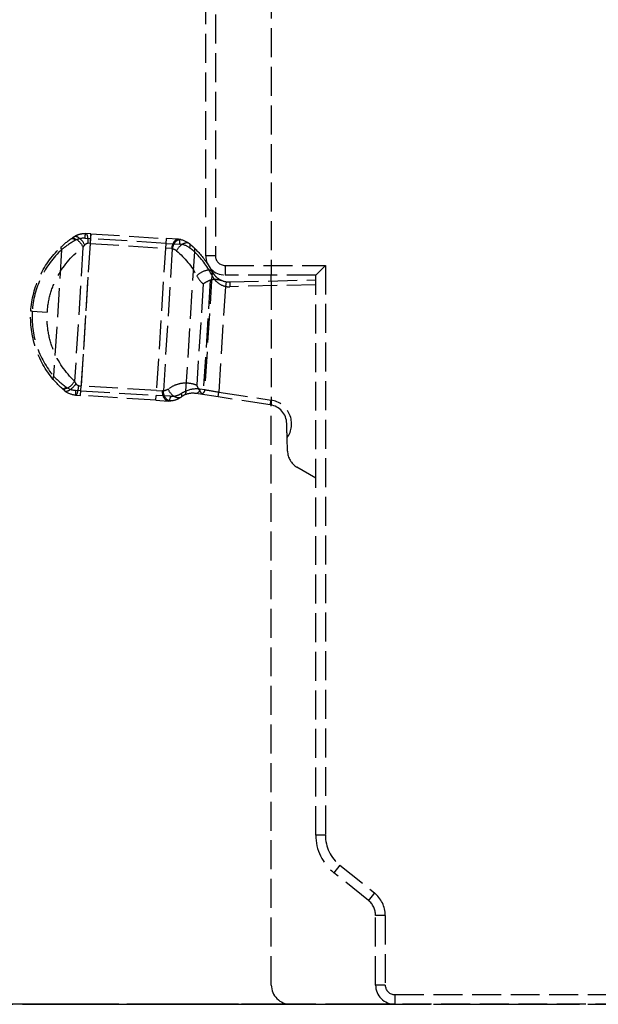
# Model space of a CAD drawing. Header units: millimetres. Extents: x -146 to 146, y 0 to 255.
# Tile 8 of 12: x 24 to 54, y 0 to 51. Entities that reach past the tile are written whole.
import ezdxf

# ---------------------------------------------------------------- set-up
doc = ezdxf.new("R2010")
doc.units = ezdxf.units.MM
doc.header["$LTSCALE"] = 10
doc.linetypes.add('ALLCAD_Strich', pattern=[0.2, 0.15, -0.05])
doc.layers.add('BESCH_KONT_sich_schn_ansi_2d', color=40, linetype='Continuous')
doc.layers.add('BESCH_KONT_sich_schn_grun_2d', color=10, linetype='Continuous')

msp = doc.modelspace()

# ---------------------------------------------------------------- linework, layer by layer
at = {"layer": 'BESCH_KONT_sich_schn_ansi_2d', "linetype": 'ALLCAD_Strich'}
for p, q in [((25.881, 0, 8.1), (17.9, 0, 8.1)), ((24.566, 0, 5), (17.9, 0, 5)), ((17.9, 0, 8.6), (30.9, 0, 8.6)), ((24.328, 0, 6.314), (24.328, 0, 5.432)), ((25.116, 0, 5), (24.566, 0, 5)), ((30.9, 0, 5), (25.116, 0, 5)), ((25.931, 0, 7.798), (25.519, 0, 7.798)), ((30.9, 0, 8.1), (25.881, 0, 8.1)), ((26.08, 0, 8.01), (26.08, 0, 7.189)), ((26.582, 0, 8.01), (26.582, 0, 7.189)), ((27.038, 0, 6.704), (26.603, 0, 6.704)), ((26.667, 0, 8.133), (26.667, 0, 7.32)), ((26.91, 0, 7.35), (30.817, 0, 7.35)), ((30.817, 0, 8.15), (26.912, 0, 8.15)), ((26.927, 0, 8.4), (30.833, 0, 8.4)), ((30.848, 0, 6.85), (26.941, 0, 6.85)), ((27.194, 0, 8.133), (27.194, 0, 7.32)), ((30.817, 0, 8.15), (31.344, 0, 8.15)), ((31.344, 0, 7.35), (30.817, 0, 7.35)), ((31.328, 0, 8.4), (30.833, 0, 8.4)), ((31.313, 0, 6.85), (30.848, 0, 6.85)), ((30.9, 0, 5), (30.9, 0, 6.847)), ((32.889, 0, 5), (30.9, 0, 5)), ((30.9, 0, 8.6), (33.9, 0, 8.6)), ((30.9, 0, 8.4), (30.9, 0, 8.6)), ((30.9, 0, 6.847), (30.9, 0, 8.1)), ((32.39, 0, 8.1), (30.9, 0, 8.1)), ((30.9, 0, 8.1), (30.9, 0, 8.4)), ((31.669, 0, 6.7), (31.205, 0, 6.7)), ((31.456, 0, 8.032), (31.456, 0, 7.118)), ((31.989, 0, 8.03), (31.989, 0, 7.114)), ((32.121, 0, 7.752), (32.121, 0, 6.793)), ((32.813, 0, 7.739), (32.358, 0, 7.739)), ((33.4, 0, 8.1), (32.39, 0, 8.1)), ((32.575, 0, 7.778), (32.575, 0, 6.813)), ((32.879, 0, 6.772), (32.879, 0, 5.653)), ((33.125, 0, 6.503), (32.879, 0, 6.772)), ((33.4, 0, 5), (32.889, 0, 5)), ((33.268, 0, 4.95), (32.937, 0, 4.95)), ((33.1, 0, 6.942), (33.346, 0, 6.673)), ((33.265, 0, 4.8), (36.748, 0, 4.8)), ((33.72, 0, 6.673), (33.346, 0, 6.673)), ((33.4, 0, 7.056), (33.4, 0, 8.1)), ((33.4, 0, 8.1), (34.4, 0, 8.1)), ((33.4, 0, 5.162), (33.547, 0, 5.162)), ((33.4, 0, 6.13), (52.513, 0, 6.13)), ((33.4, 0, 6.781), (52.098, 0, 6.781)), ((33.4, 0, 7.021), (51.776, 0, 7.021)), ((33.4, 0, 7.161), (51.776, 0, 7.161)), ((33.4, 0, 5), (33.4, 0, 7.056)), ((33.4, 0, 5), (34.4, 0, 5)), ((33.496, 0, 5.907), (33.496, 0, 6.802)), ((33.547, 0, 8.915), (33.547, 0, 8.811)), ((33.547, 0, 8.811), (46.568, 0, 8.811)), ((33.547, 0, 8.797), (46.568, 0, 8.797)), ((33.547, 0, 8.6), (33.547, 0, 8.797)), ((33.547, 0, 8.801), (33.547, 0, 8.797)), ((33.547, 0, 8.801), (33.547, 0, 8.811)), ((33.547, 0, 3.35), (33.547, 0, 4.8)), ((33.547, 0, 8.915), (46.568, 0, 8.915)), ((33.547, 0, 8.801), (46.568, 0, 8.801)), ((36.8, 0, 3.35), (33.547, 0, 3.35)), ((33.547, 0, 5.517), (46.568, 0, 5.517)), ((33.547, 0, 5.624), (46.568, 0, 5.624)), ((33.547, 0, 5.162), (46.568, 0, 5.162)), ((33.547, 0, 8.757), (46.568, 0, 8.757)), ((33.547, 0, 8.913), (46.568, 0, 8.913)), ((33.547, 0, 8.599), (33.547, 0, 5.162)), ((33.547, 0, 8.599), (46.568, 0, 8.599)), ((33.547, 0, 8.599), (33.547, 0, 8.6)), ((33.547, 0, 8.705), (46.568, 0, 8.705)), ((33.547, 0, 8.288), (46.568, 0, 8.288)), ((33.547, 0, 7.988), (46.568, 0, 7.988)), ((33.547, 0, 6.629), (46.568, 0, 6.629)), ((33.547, 0, 6.745), (46.568, 0, 6.745)), ((33.547, 0, 8.09), (46.568, 0, 8.09)), ((33.547, 0, 8.384), (46.568, 0, 8.384)), ((33.547, 0, 4.8), (33.547, 0, 5)), ((33.547, 0, 5.162), (33.547, 0, 5)), ((33.547, 0, 5.25), (46.568, 0, 5.25)), ((33.623, 0, 6.657), (33.623, 0, 5.778)), ((33.736, 0, 6.528), (33.736, 0, 5.663)), ((34.4, 0, 8.6), (33.9, 0, 8.6)), ((36.748, 0, 6.1), (34.037, 0, 6.1)), ((34.075, 0, 6.35), (36.786, 0, 6.35)), ((34.4, 0, 8.6), (39.601, 0, 8.6)), ((39.101, 0, 8.1), (34.4, 0, 8.1)), ((34.4, 0, 8.1), (34.4, 0, 6.35)), ((34.4, 0, 8.6), (34.4, 0, 8.1)), ((34.4, 0, 5), (36.8, 0, 5)), ((34.4, 0, 6.35), (34.4, 0, 5)), ((34.643, 0, 6.1), (34.643, 0, 4.8)), ((37.599, 0, 6.1), (36.748, 0, 6.1)), ((36.748, 0, 4.8), (36.8, 0, 4.8)), ((36.748, 0, 6.1), (36.748, 0, 4.8)), ((36.786, 0, 6.35), (37.618, 0, 6.35)), ((36.8, 0), (37.8, 0)), ((37.8, 0, 4.8), (36.8, 0, 4.8)), ((36.8, 0), (36.8, 0, 4.8)), ((37.8, 0, 5), (36.8, 0, 5)), ((36.8, 0, 4.8), (36.8, 0, 5)), ((37.599, 0, 6.113), (37.599, 0, 6.1)), ((37.599, 0, 6.1), (37.599, 0, 4.8)), ((37.599, 0, 6.1), (39.101, 0, 6.1)), ((37.636, 0, 6.35), (37.618, 0, 6.35)), ((37.636, 0, 6.35), (38.128, 0, 6.35)), ((37.636, 0, 6.35), (37.636, 0, 4.8)), ((81.1, 0), (37.8, 0)), ((37.8, 0, 4.8), (43.202, 0, 4.8)), ((37.8, 0, 4.8), (37.8, 0)), ((37.8, 0, 4.8), (37.8, 0, 5)), ((39.101, 0, 6.35), (38.128, 0, 6.35)), ((38.128, 0, 6.35), (38.128, 0, 4.8)), ((39.101, 0, 4.8), (39.101, 0, 8.1)), ((39.101, 0, 8.1), (40.038, 0, 8.1)), ((40.35, 0, 8.6), (39.601, 0, 8.6)), ((40.038, 0, 4.8), (40.038, 0, 8.1)), ((41.827, 0, 8.1), (40.038, 0, 8.1)), ((40.35, 0, 8.6), (42.14, 0, 8.6)), ((41.827, 0, 4.8), (41.827, 0, 8.1)), ((42.202, 0, 8.1), (41.827, 0, 8.1)), ((42.14, 0, 8.6), (42.702, 0, 8.6)), ((42.202, 0, 4.8), (42.202, 0, 8.1)), ((42.202, 0, 8.1), (43.202, 0, 8.1)), ((42.7, 0, 8.012), (42.7, 0, 6.588)), ((42.7, 0, 8.012), (43.4, 0, 8.2)), ((42.7, 0, 6.588), (43.4, 0, 6.4)), ((43.202, 0, 8.6), (42.702, 0, 8.6)), ((43.202, 0, 8.6), (81.1, 0, 8.6)), ((81.1, 0, 8.1), (43.202, 0, 8.1)), ((43.202, 0, 8.1), (43.202, 0, 4.8)), ((43.202, 0, 8.6), (43.202, 0, 8.1)), ((43.4, 0, 5.663), (43.4, 0, 5.32)), ((43.4, 0, 5.712), (52.776, 0, 5.712)), ((43.4, 0, 5.663), (52.776, 0, 5.663)), ((43.4, 0, 6.663), (52.776, 0, 6.663)), ((43.4, 0, 5.663), (43.4, 0, 6.663)), ((43.4, 0, 7.93), (52.776, 0, 7.93)), ((43.4, 0, 7.93), (43.4, 0, 6.663)), ((43.4, 0, 8.228), (52.776, 0, 8.228)), ((43.4, 0, 7.93), (43.4, 0, 8.228)), ((43.4, 0, 8.395), (52.776, 0, 8.395)), ((43.4, 0, 8.228), (43.4, 0, 8.395)), ((43.4, 0, 8.424), (52.776, 0, 8.424)), ((43.4, 0, 8.48), (43.4, 0, 8.395)), ((43.4, 0, 8.288), (52.776, 0, 8.288)), ((43.4, 0, 8.03), (52.776, 0, 8.03)), ((43.4, 0, 6.773), (52.776, 0, 6.773)), ((43.4, 0, 5.32), (52.776, 0, 5.32)), ((43.4, 0, 8.48), (52.776, 0, 8.48)), ((46.568, 0, 8.915), (46.568, 0, 8.811)), ((46.568, 0, 8.6), (46.568, 0, 8.797)), ((46.568, 0, 8.801), (46.568, 0, 8.797)), ((46.568, 0, 8.801), (46.568, 0, 8.811)), ((46.568, 0, 5.162), (46.568, 0, 3.35)), ((46.568, 0, 5.162), (52.775, 0, 5.162)), ((46.568, 0, 8.599), (46.568, 0, 5.162)), ((46.568, 0, 8.599), (46.568, 0, 8.6)), ((46.568, 0, 3.35), (52.776, 0, 3.35)), ((51.776, 0, 7.021), (51.776, 0, 8.6)), ((52.776, 0, 5.083), (52.776, 0, 3.35)), ((52.776, 0, 5.083), (52.776, 0, 8.6))]:
    msp.add_line(p, q, dxfattribs=at)
at = {"layer": 'BESCH_KONT_sich_schn_ansi_2d', "linetype": 'ALLCAD_Strich', "extrusion": (0, 1, 0)}
for centre, radius, start in [((-33.9, 8.1), 0.5, 360), ((-37.849, 6.1), 0.25, 2.9951), ((-39.601, 8.1), 0.5, 0), ((-42.702, 8.1), 0.5, 360)]:
    msp.add_arc(centre, radius, start, 90, dxfattribs=at)
for centre, major_axis, ratio, start_param, end_param in [((29.328, 0, 9.923), (4.998, 0, 4.497), 0.031252, -3.113554, -2.295907), ((29.328, 0, 9.923), (4.998, 0, 4.497), 0.031252, -3.176311, -3.113554), ((24.587, 0, 6.304), (0, 0, 0.25), 0.998027, -1.570796, -0.785398), ((29.328, 0, 9.923), (4.998, 0, 4.497), 0.031252, 2.226471, 3.106875), ((26.927, 0, 6.345), (0, 0, 2.055), 0.998027, -0.136396, 0), ((26.91, 0, 6.35), (0, 0, 1), 0.998027, -0.245878, 0), ((27.178, 0, 8.133), (-0.034, 0, 0.248), 0.062207, 0.008555, 1.579351), ((27.439, 0, 6.345), (0, 0, 1.805), 0.998027, -0.136396, 0), ((27.163, 0, 7.32), (0.122, 0, -0.485), 0.060902, -1.555484, 0), ((27.406, 0, 6.35), (0, 0, 0.5), 0.998027, -0.245878, 0), ((27.163, 0, 7.32), (0.122, 0, -0.485), 0.060902, 0, 0.015313), ((27.406, 0, 7.35), (0, 0, -0.5), 0.062791, -1.570796, 0), ((27.423, 0, 8.15), (0, 0, 0.25), 0.062791, 0, 1.570796), ((30.817, 0, 6.35), (0, 0, 1), 0.998027, 0, 0.69436), ((30.833, 0, 6.35), (0, 0, 2.05), 0.998027, 0, 0.363445), ((31.14, 0, 6.802), (0.533, 0, -0.547), 0.032707, 0.88625, 1.413411), ((31.562, 0, 7.049), (-0.356, 0, -0.351), 0.061787, 0, 0.044997), ((31.562, 0, 7.049), (-0.356, 0, -0.351), 0.061787, -1.633432, 0), ((31.313, 0, 6.35), (0, 0, 0.5), 0.998027, 0, 0.702011), ((31.313, 0, 7.35), (0, 0, -0.5), 0.062791, -1.570796, 0), ((31.328, 0, 8.15), (0, 0, 0.25), 0.062791, 0, 1.570796), ((31.344, 0, 6.35), (0, 0, 1.8), 0.998027, 0, 0.366931), ((31.82, 0, 6.793), (-0.349, 0, -0.358), 0.476059, 0, 0.051075), ((31.82, 0, 6.793), (-0.349, 0, -0.358), 0.476059, -2.004283, 0), ((31.957, 0, 7.114), (-0.323, 0, -0.381), 0.047943, -1.611401, -0.040605), ((31.662, 0, 6.688), (0.369, 0, -0.382), 0.025655, -1.577309, -0.918883), ((32.026, 0, 7.049), (-0.359, 0, -0.348), 0.140817, -1.715368, -0.045364), ((29.737, 0, 8.485), (3.707, 0, -3.822), 0.031771, -0.982907, -0.561822), ((32.251, 0, 6.813), (-0.366, 0, -0.34), 0.502812, -2.066567, -0.051963), ((31.973, 0, 8.03), (0.09, 0, 0.233), 0.058611, 0, 1.548229), ((31.973, 0, 8.03), (0.09, 0, 0.233), 0.058611, -0.022567, 0), ((31.97, 0, 7.752), (0.152, 0, 0.199), 0.514286, 0.045918, 1.195964), ((32.174, 0, 7.569), (0.181, 0, 0.172), 0.320086, 0.048777, 1.246421), ((32.871, 0, 7.123), (1.12, 0, -1.214), 0.027913, -2.076218, -1.394676), ((32.413, 0, 7.778), (0.157, 0, 0.195), 0.553557, -0.04593, 0), ((32.413, 0, 7.778), (0.157, 0, 0.195), 0.553557, 0, 1.150483), ((32.579, 0, 5.79), (1.838, 0, -2.81), 0.052577, -1.570784, -1.487536), ((30.226, 0, 10.034), (4.075, 0, -4.239), 0.03202, -0.919785, -0.673392), ((32.629, 0, 7.569), (0.189, 0, 0.164), 0.535689, 0, 1.018723), ((32.629, 0, 7.569), (0.189, 0, 0.164), 0.535689, -0.05473, 0), ((33.296, 0, 5.663), (-0.376, 0, -0.33), 0.776444, -2.295677, -0.071303), ((33.964, 0, 7.182), (1.042, 0, -0.5), 0.92142, 1.090132, 1.982895), ((30.8, 0, 9.338), (3.649, 0, -3.757), 0.045088, -0.733567, -0.68322), ((34.529, 0, 5.828), (0.974, 0, -1.067), 0.033214, 2.514523, 2.553306), ((33.516, 0, 6.528), (0.193, 0, 0.159), 0.765549, -0.071858, 0), ((33.516, 0, 6.528), (0.193, 0, 0.159), 0.765549, 0, 0.823061), ((33.536, 0, 6.503), (0.192, 0, 0.16), 0.74136, -0.068884, -0.00002), ((33.536, 0, 6.503), (0.192, 0, 0.16), 0.74136, -0.00002, 0.843038), ((34.42, 0, 6.1), (0, 0, 0.25), 0.158873, 0, 1.570796), ((40.35, 0, 8.1), (0, 0, 0.5), 0.625147, -1.570796, 0), ((42.14, 0, 8.1), (0, 0, 0.5), 0.625147, -1.570796, 0), ((51.776, 0, 5.071), (0, 0, 1.553), 0.64384, 0.820862, 1.512593)]:
    msp.add_ellipse(centre, major_axis=major_axis, ratio=ratio, start_param=start_param, end_param=end_param, dxfattribs=at)
at = {"layer": 'BESCH_KONT_sich_schn_ansi_2d', "linetype": 'ALLCAD_Strich', "extrusion": (0, -1, 0)}
for centre, major_axis, ratio, start_param, end_param in [((24.837, 0, 5.423), (0, 0, -0.5), 0.998027, -1.570796, -0.00045), ((24.837, 0, 5.423), (0, 0, -0.5), 0.998027, -0.00045, 0.785398), ((25.695, 0, 7.621), (-0.183, 0, 0.17), 0.629057, 0, 0.977262), ((25.695, 0, 7.621), (-0.183, 0, 0.17), 0.629057, -0.057147, 0), ((26.108, 0, 7.621), (-0.171, 0, 0.182), 0.557656, 0.053514, 1.087923), ((26.25, 0, 7.057), (0.363, 0, -0.344), 0.541688, -2.090758, -0.052845), ((26.242, 0, 8.01), (-0.101, 0, 0.229), 0.616071, -0.000007, 1.306427), ((26.405, 0, 7.189), (0.282, 0, -0.413), 0.576767, -1.945178, -0.0418), ((26.242, 0, 8.01), (-0.101, 0, 0.229), 0.616071, -0.030736, -0.000007), ((26.685, 0, 7.057), (0.345, 0, -0.362), 0.46501, -1.98774, 0), ((26.719, 0, 8.01), (-0.093, 0, 0.232), 0.520829, 0.028361, 1.365524), ((26.857, 0, 7.189), (0.263, 0, -0.425), 0.487602, -1.864267, -0.00001), ((26.682, 0, 8.133), (-0.034, 0, 0.248), 0.062207, 0, 1.562242), ((26.912, 0, 6.345), (0, 0, 1.805), 0.998027, 0, 0.136396), ((26.698, 0, 7.32), (0.122, 0, -0.485), 0.060902, -1.586109, -0.015313), ((26.941, 0, 6.35), (0, 0, 0.5), 0.998027, 0, 0.245878), ((26.941, 0, 7.35), (0, 0, -0.5), 0.062791, -1.570796, 0), ((26.927, 0, 8.15), (0, 0, 0.25), 0.062791, 0, 1.570796), ((26.685, 0, 7.057), (0.345, 0, -0.362), 0.46501, 0, 0.050173), ((26.857, 0, 7.189), (0.263, 0, -0.425), 0.487602, -0.00001, 0.03911), ((27.121, 0, 6.931), (1.151, 0, 0.189), 0.32063, -4.82839, -4.773887), ((27.423, 0, 6.345), (0, 0, 2.055), 0.998027, 0, 0.136396), ((27.437, 0, 6.35), (0, 0, 1), 0.998027, 0, 0.245878), ((30.817, 0, 6.35), (0, 0, 1.8), 0.998027, -0.363445, 0), ((30.848, 0, 7.35), (0, 0, -0.5), 0.062791, -1.570796, 0), ((30.833, 0, 8.15), (0, 0, 0.25), 0.062791, 0, 1.570796), ((30.848, 0, 6.35), (0, 0, 0.5), 0.998027, -0.69436, 0), ((31.487, 0, 7.118), (-0.32, 0, -0.384), 0.048252, -1.530559, 0), ((31.487, 0, 7.118), (-0.32, 0, -0.384), 0.048252, 0, 0.040237), ((31.328, 0, 6.35), (0, 0, 2.05), 0.998027, -0.366931, 0), ((31.344, 0, 6.35), (0, 0, 1), 0.998027, -0.702011, 0), ((31.471, 0, 8.032), (0.089, 0, 0.234), 0.058689, 0.022362, 1.593159), ((31.518, 0, 7.126), (1, 0, -0.511), 0.02547, -1.469806, -0.911082), ((32.103, 0, 7.041), (0.752, 0, -0.389), 0.021224, 0.902798, 1.550597), ((32.694, 0, 6.955), (0.895, 0, -1.211), 0.02687, 1.399668, 2.082694), ((29.328, 0, 9.577), (4.998, 0, -4.6), 0.031318, 0.614037, 0.892628), ((30.37, 0, 10.198), (3.865, 0, -4.233), 0.031913, 0.568585, 0.922064), ((32.917, 0, 6.772), (0.185, 0, 0.169), 0.102922, 0.046455, 1.68296), ((33.964, 0, 4.297), (1.192, 0, -1.231), 0.03182, -2.572325, -2.160855), ((33.162, 0, 6.503), (0.185, 0, 0.169), 0.102922, 0.046455, 1.68296), ((33.265, 0, 5.3), (0, 0, 0.5), 0.9924, -3.214733, -3.141592), ((30.631, 0, 8.334), (-3.796, 0, 3.487), 0.042525, -2.488435, -2.438556), ((34.4, 0, 5.659), (0.779, 0, -1.067), 0.031768, -2.546179, -2.507396), ((34.075, 0, 6.1), (0, 0, 0.25), 0.151619, 0, 1.570796), ((34.649, 0, 6.1), (0, 0, 0.25), 0.024414, 0, 1.570796), ((36.786, 0, 6.1), (0, 0, 0.25), 0.151619, -0.000006, 1.570796), ((51.776, 0, 2.502), (0, 0, -4.52), 0.221253, 2.813815, 3.141593), ((51.776, 0, 5.081), (0, 0, -1.553), 0.64384, 1.62299, 2.312562)]:
    msp.add_ellipse(centre, major_axis=major_axis, ratio=ratio, start_param=start_param, end_param=end_param, dxfattribs=at)
at = {"layer": 'BESCH_KONT_sich_schn_ansi_2d', "linetype": 'ALLCAD_Strich'}
for points, knots in [([(25.504, 0, 7.621), (25.104, 0, 7.214), (24.781, 0, 6.874), (24.579, 0, 6.646), (24.412, 0, 6.456), (24.329, 0, 6.346), (24.328, 0, 6.314)], [5.5201064, 5.5201064, 5.5201064, 5.5201064, 5.9016705, 5.9016705, 5.9016705, 6.2191768, 6.2191768, 6.2191768, 6.2191768]), ([(24.836, 0, 4.923), (24.789, 0, 4.923), (24.738, 0, 4.93), (24.64, 0, 4.959), (24.59, 0, 4.983), (24.5, 0, 5.046), (24.458, 0, 5.086), (24.392, 0, 5.178), (24.366, 0, 5.23), (24.335, 0, 5.332), (24.328, 0, 5.384), (24.328, 0, 5.432)], [0, 0, 0, 0, 0.1615419, 0.1615419, 0.3291658, 0.3291658, 0.5052811, 0.5052811, 0.6817666, 0.6817666, 0.846184, 0.846184, 0.846184, 0.846184]), ([(24.328, 0, 6.316), (24.328, 0, 6.34), (24.331, 0, 6.361), (24.34, 0, 6.398), (24.346, 0, 6.414), (24.362, 0, 6.453), (24.373, 0, 6.472), (24.419, 0, 6.549), (24.464, 0, 6.608), (24.669, 0, 6.864), (24.905, 0, 7.132), (25.291, 0, 7.553), (25.399, 0, 7.67), (25.513, 0, 7.792)], [0.002965, 0.002965, 0.002965, 0.002965, 0.111578, 0.111578, 0.241344, 0.241344, 0.489282, 0.489282, 1.233093, 1.233093, 3.025294, 3.025294, 3.666815, 3.666815, 3.666815, 3.666815]), ([(24.338, 0, 6.304), (24.377, 0, 6.304), (24.537, 0, 6.418), (24.813, 0, 6.646), (25.09, 0, 6.874), (25.482, 0, 7.214), (25.938, 0, 7.621)], [0, 0, 0, 0, 0.3815148, 0.3815148, 0.3815148, 0.7630789, 0.7630789, 0.7630789, 0.7630789]), ([(24.411, 0, 6.481), (24.374, 0, 6.481), (24.449, 0, 6.595), (24.64, 0, 6.823), (24.832, 0, 7.05), (25.139, 0, 7.391), (25.519, 0, 7.798)], [0, 0, 0, 0, 0.381513, 0.381513, 0.381513, 0.7630789, 0.7630789, 0.7630789, 0.7630789]), ([(25.931, 0, 7.798), (25.498, 0, 7.391), (25.125, 0, 7.05), (24.863, 0, 6.823), (24.6, 0, 6.595), (24.448, 0, 6.481), (24.411, 0, 6.481)], [5.5201064, 5.5201064, 5.5201064, 5.5201064, 5.9016723, 5.9016723, 5.9016723, 6.2831853, 6.2831853, 6.2831853, 6.2831853]), ([(27.03, 0, 6.695), (26.585, 0, 6.27), (26.162, 0, 5.876), (25.548, 0, 5.326), (25.348, 0, 5.15), (25.148, 0, 5.018), (25.117, 0, 4.999), (25.048, 0, 4.966), (25.019, 0, 4.954), (24.942, 0, 4.932), (24.891, 0, 4.923), (24.837, 0, 4.923)], [0, 0, 0, 0, 2.08381, 2.08381, 3.838134, 3.838134, 4.151434, 4.151434, 4.318699, 4.318699, 4.504114, 4.504114, 4.504114, 4.504114]), ([(26.603, 0, 6.704), (26.136, 0, 6.211), (25.744, 0, 5.784), (25.497, 0, 5.498), (25.375, 0, 5.357), (25.287, 0, 5.249), (25.236, 0, 5.178), (25.184, 0, 5.105), (25.169, 0, 5.069), (25.189, 0, 5.069)], [5.4027816, 5.4027816, 5.4027816, 5.4027816, 5.8430533, 5.8430533, 5.8430533, 6.0604809, 6.0604809, 6.0604809, 6.2831853, 6.2831853, 6.2831853, 6.2831853]), ([(25.189, 0, 5.069), (25.21, 0, 5.069), (25.266, 0, 5.105), (25.359, 0, 5.178), (25.451, 0, 5.249), (25.578, 0, 5.357), (25.738, 0, 5.498), (26.062, 0, 5.784), (26.521, 0, 6.211), (27.038, 0, 6.704)], [0, 0, 0, 0, 0.2227044, 0.2227044, 0.2227044, 0.440132, 0.440132, 0.440132, 0.8804037, 0.8804037, 0.8804037, 0.8804037]), ([(26.142, 0, 8.239), (26.231, 0, 8.279), (26.334, 0, 8.314), (26.51, 0, 8.358), (26.579, 0, 8.371), (26.648, 0, 8.381)], [0, 0, 0, 0, 0.3499597, 0.3499597, 0.5611827, 0.5611827, 0.5611827, 0.5611827]), ([(26.582, 0, 8.01), (26.663, 0, 8.035), (26.75, 0, 8.058), (26.843, 0, 8.077), (26.936, 0, 8.097), (27.033, 0, 8.114), (27.131, 0, 8.126)], [0, 0, 0, 0, 0.0002951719, 0.0002951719, 0.0002951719, 0.0005903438, 0.0005903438, 0.0005903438, 0.0005903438]), ([(26.927, 0, 8.4), (26.909, 0, 8.4), (26.89, 0, 8.4), (26.853, 0, 8.399), (26.834, 0, 8.398), (26.797, 0, 8.396), (26.778, 0, 8.395), (26.741, 0, 8.392), (26.722, 0, 8.39), (26.685, 0, 8.386), (26.667, 0, 8.383), (26.648, 0, 8.381)], [0, 0, 0, 0, 0.0272791, 0.0272791, 0.0545583, 0.0545583, 0.0818374, 0.0818374, 0.1091166, 0.1091166, 0.1363957, 0.1363957, 0.1363957, 0.1363957]), ([(26.82, 0, 6.835), (26.787, 0, 6.827), (26.758, 0, 6.816), (26.71, 0, 6.793), (26.692, 0, 6.781), (26.676, 0, 6.77)], [0, 0, 0, 0, 0.0001006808, 0.0001006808, 0.0002013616, 0.0002013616, 0.0002013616, 0.0002013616]), ([(27.285, 0, 6.835), (27.271, 0, 6.832), (27.257, 0, 6.827), (27.23, 0, 6.818), (27.216, 0, 6.813), (27.187, 0, 6.8), (27.172, 0, 6.793), (27.144, 0, 6.779), (27.131, 0, 6.771), (27.12, 0, 6.764)], [0, 0, 0, 0, 0.0424678, 0.0424678, 0.087859, 0.087859, 0.1460357, 0.1460357, 0.2037038, 0.2037038, 0.2037038, 0.2037038]), ([(27.128, 0, 6.77), (27.147, 0, 6.781), (27.168, 0, 6.792), (27.221, 0, 6.816), (27.251, 0, 6.827), (27.284, 0, 6.835)], [0, 0, 0, 0, 0.0000986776, 0.0000986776, 0.0001973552, 0.0001973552, 0.0001973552, 0.0001973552]), ([(27.285, 0, 6.835), (27.292, 0, 6.837), (27.3, 0, 6.839), (27.316, 0, 6.842), (27.324, 0, 6.843), (27.341, 0, 6.846), (27.349, 0, 6.847), (27.365, 0, 6.848), (27.373, 0, 6.849), (27.389, 0, 6.85), (27.397, 0, 6.85), (27.406, 0, 6.85)], [6.037307, 6.037307, 6.037307, 6.037307, 6.0864826, 6.0864826, 6.1356583, 6.1356583, 6.184834, 6.184834, 6.2340096, 6.2340096, 6.2831853, 6.2831853, 6.2831853, 6.2831853]), ([(31.167, 0, 6.735), (31.149, 0, 6.749), (31.13, 0, 6.763), (31.091, 0, 6.787), (31.071, 0, 6.798), (31.028, 0, 6.817), (31.007, 0, 6.825), (30.963, 0, 6.837), (30.94, 0, 6.842), (30.894, 0, 6.848), (30.871, 0, 6.85), (30.848, 0, 6.85)], [5.5888252, 5.5888252, 5.5888252, 5.5888252, 5.7276972, 5.7276972, 5.8665693, 5.8665693, 6.0054413, 6.0054413, 6.1443133, 6.1443133, 6.2831853, 6.2831853, 6.2831853, 6.2831853]), ([(31.471, 0, 6.434), (31.417, 0, 6.487), (31.358, 0, 6.546), (31.268, 0, 6.636), (31.237, 0, 6.667), (31.206, 0, 6.698)], [0, 0, 0, 0, 0.2564252, 0.2564252, 0.3886926, 0.3886926, 0.3886926, 0.3886926]), ([(31.328, 0, 8.4), (31.379, 0, 8.4), (31.429, 0, 8.398), (31.529, 0, 8.391), (31.578, 0, 8.385), (31.677, 0, 8.371), (31.727, 0, 8.361), (31.824, 0, 8.34), (31.873, 0, 8.327), (31.969, 0, 8.298), (32.016, 0, 8.281), (32.063, 0, 8.263)], [0, 0, 0, 0, 0.0733862, 0.0733862, 0.1467724, 0.1467724, 0.2201586, 0.2201586, 0.2935448, 0.2935448, 0.366931, 0.366931, 0.366931, 0.366931]), ([(32.121, 0, 7.752), (32.028, 0, 7.806), (31.926, 0, 7.858), (31.699, 0, 7.954), (31.579, 0, 7.997), (31.456, 0, 8.032)], [0, 0, 0, 0, 0.0003791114, 0.0003791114, 0.0007582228, 0.0007582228, 0.0007582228, 0.0007582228]), ([(32.937, 0, 4.95), (32.904, 0, 4.986), (32.87, 0, 5.021), (32.834, 0, 5.058), (32.686, 0, 5.213), (32.524, 0, 5.38), (32.36, 0, 5.547), (32.2, 0, 5.71), (32.038, 0, 5.874), (31.887, 0, 6.025), (31.731, 0, 6.18), (31.587, 0, 6.323), (31.463, 0, 6.443)], [1.246711, 1.246711, 1.246711, 1.246711, 1.32224, 1.32224, 1.32224, 1.642371, 1.642371, 1.642371, 1.956457, 1.956457, 1.956457, 2.280333, 2.280333, 2.280333, 2.280333]), ([(32.952, 0, 4.934), (32.754, 0, 5.142), (32.543, 0, 5.36), (32.108, 0, 5.803), (31.878, 0, 6.034), (31.599, 0, 6.31), (31.534, 0, 6.374), (31.471, 0, 6.434)], [0, 0, 0, 0, 0.897682, 0.897682, 1.861837, 1.861837, 2.160412, 2.160412, 2.160412, 2.160412]), ([(31.56, 0, 8.266), (31.666, 0, 8.226), (31.769, 0, 8.176), (31.96, 0, 8.068), (32.047, 0, 8.009), (32.127, 0, 7.947)], [0, 0, 0, 0, 0.0003391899, 0.0003391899, 0.0006783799, 0.0006783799, 0.0006783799, 0.0006783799]), ([(32.134, 0, 8.234), (32.208, 0, 8.202), (32.279, 0, 8.166), (32.39, 0, 8.101), (32.433, 0, 8.073), (32.473, 0, 8.045)], [0.077514, 0.077514, 0.077514, 0.077514, 0.3192007, 0.3192007, 0.4817262, 0.4817262, 0.4817262, 0.4817262]), ([(32.952, 0, 4.934), (32.948, 0, 4.939), (32.943, 0, 4.944), (32.939, 0, 4.949), (32.938, 0, 4.95), (32.937, 0, 4.95)], [-0.00333102, -0.00333102, -0.00333102, -0.00333102, 0, 0, 0.000446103, 0.000446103, 0.000446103, 0.000446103]), ([(33.229, 0, 4.801), (33.171, 0, 4.806), (33.116, 0, 4.822), (33.025, 0, 4.869), (32.986, 0, 4.898), (32.952, 0, 4.934)], [-0.0576836, -0.0576836, -0.0576836, -0.0576836, -0.02870016, -0.02870016, -0.00333102, -0.00333102, -0.00333102, -0.00333102]), ([(33.268, 0, 4.95), (33.269, 0, 4.95), (33.27, 0, 4.949), (33.318, 0, 4.902), (33.375, 0, 4.865), (33.5, 0, 4.814), (33.568, 0, 4.8), (33.639, 0, 4.8)], [-0.045677, -0.045677, -0.045677, -0.045677, -0.0453187, -0.0453187, -0.02280566, -0.02280566, -0.00000481, -0.00000481, -0.00000481, -0.00000481]), ([(33.623, 0, 5.778), (33.623, 0, 5.762), (33.621, 0, 5.746), (33.607, 0, 5.723), (33.597, 0, 5.718), (33.569, 0, 5.718), (33.553, 0, 5.733), (33.527, 0, 5.77), (33.517, 0, 5.793), (33.501, 0, 5.846), (33.496, 0, 5.876), (33.496, 0, 5.907)], [0, 0, 0, 0, 0.000047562, 0.000047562, 0.000095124, 0.000095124, 0.000190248, 0.000190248, 0.000285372, 0.000285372, 0.000380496, 0.000380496, 0.000380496, 0.000380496]), ([(33.496, 0, 6.802), (33.496, 0, 6.817), (33.5, 0, 6.83), (33.506, 0, 6.834), (33.512, 0, 6.837), (33.519, 0, 6.834), (33.526, 0, 6.83), (33.539, 0, 6.822), (33.552, 0, 6.808), (33.565, 0, 6.791), (33.578, 0, 6.774), (33.59, 0, 6.755), (33.601, 0, 6.733), (33.612, 0, 6.711), (33.623, 0, 6.686), (33.623, 0, 6.657)], [0.0000000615, 0.0000000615, 0.0000000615, 0.0000000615, 0.0000432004, 0.0000432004, 0.0000432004, 0.0000864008, 0.0000864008, 0.0000864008, 0.0001728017, 0.0001728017, 0.0001728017, 0.0002592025, 0.0002592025, 0.0002592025, 0.0003455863, 0.0003455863, 0.0003455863, 0.0003455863]), ([(34.42, 0, 6.35), (34.251, 0, 6.35), (34.101, 0, 6.395), (33.927, 0, 6.487), (33.876, 0, 6.522), (33.788, 0, 6.595), (33.751, 0, 6.634), (33.72, 0, 6.673)], [0, 0, 0, 0, 0.000506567, 0.000506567, 0.00075985, 0.00075985, 0.001013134, 0.001013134, 0.001013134, 0.001013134]), ([(33.729, 0, 6.663), (33.784, 0, 6.596), (33.861, 0, 6.526), (34.008, 0, 6.442), (34.062, 0, 6.417), (34.165, 0, 6.384), (34.211, 0, 6.372), (34.311, 0, 6.355), (34.365, 0, 6.35), (34.42, 0, 6.35)], [0, 0, 0, 0, 0.461712, 0.461712, 0.683996, 0.683996, 0.843755, 0.843755, 1.011919, 1.011919, 1.011919, 1.011919]), ([(33.753, 0, 6.503), (33.769, 0, 6.478), (33.787, 0, 6.454), (33.807, 0, 6.429), (33.826, 0, 6.405), (33.847, 0, 6.382), (33.87, 0, 6.358), (33.915, 0, 6.312), (33.967, 0, 6.268), (34.026, 0, 6.23), (34.029, 0, 6.228), (34.031, 0, 6.226), (34.034, 0, 6.225), (34.15, 0, 6.151), (34.298, 0, 6.1), (34.459, 0, 6.1)], [0, 0, 0, 0, 0.0001233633, 0.0001233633, 0.0001233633, 0.0002467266, 0.0002467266, 0.0002467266, 0.0004934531, 0.0004934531, 0.0004934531, 0.0005044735, 0.0005044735, 0.0005044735, 0.0009869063, 0.0009869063, 0.0009869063, 0.0009869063]), ([(51.776, 0, 7.161), (51.78, 0, 7.161), (51.784, 0, 7.16), (51.79, 0, 7.157), (51.792, 0, 7.156), (51.799, 0, 7.152), (51.804, 0, 7.148), (51.816, 0, 7.137), (51.824, 0, 7.128), (51.848, 0, 7.1), (51.865, 0, 7.078), (51.92, 0, 7.005), (51.961, 0, 6.948), (52.138, 0, 6.698), (52.297, 0, 6.465), (52.447, 0, 6.229), (52.478, 0, 6.18), (52.508, 0, 6.13)], [0.3824164, 0.3824164, 0.3824164, 0.3824164, 0.3836627, 0.3836627, 0.384909, 0.384909, 0.3874017, 0.3874017, 0.392387, 0.392387, 0.4023575, 0.4023575, 0.4222987, 0.4222987, 0.4952108, 0.4952108, 0.5141929, 0.5141929, 0.5141929, 0.5141929]), ([(52.513, 0, 6.13), (52.467, 0, 6.208), (52.418, 0, 6.287), (52.28, 0, 6.505), (52.187, 0, 6.644), (52.098, 0, 6.781)], [1.05383439, 1.05383439, 1.05383439, 1.05383439, 1.08653276, 1.08653276, 1.14235814, 1.14235814, 1.14235814, 1.14235814])]:
    msp.add_open_spline(points, degree=3, knots=knots, dxfattribs=at)
for points in [[(24.328, 0, 6.314), (24.328, 0, 6.307), (24.331, 0, 6.304), (24.338, 0, 6.304)], [(24.328, 0, 6.314), (24.328, 0, 6.314), (24.328, 0, 6.315), (24.328, 0, 6.316)], [(26.08, 0, 8.01), (25.859, 0, 7.918), (25.669, 0, 7.789), (25.504, 0, 7.621)], [(25.513, 0, 7.792), (25.688, 0, 7.98), (25.903, 0, 8.134), (26.142, 0, 8.239)], [(25.519, 0, 7.798), (25.698, 0, 7.988), (25.905, 0, 8.136), (26.146, 0, 8.241)], [(25.908, 0, 7.057), (25.961, 0, 7.108), (26.019, 0, 7.152), (26.08, 0, 7.189)], [(26.623, 0, 8.241), (26.361, 0, 8.136), (26.132, 0, 7.988), (25.931, 0, 7.798)], [(25.938, 0, 7.621), (26.126, 0, 7.789), (26.339, 0, 7.918), (26.582, 0, 8.01)], [(26.667, 0, 8.133), (26.447, 0, 8.111), (26.243, 0, 8.064), (26.08, 0, 8.01)], [(26.08, 0, 7.189), (26.243, 0, 7.245), (26.448, 0, 7.292), (26.667, 0, 7.32)], [(26.146, 0, 8.241), (26.288, 0, 8.303), (26.462, 0, 8.355), (26.649, 0, 8.381)], [(26.582, 0, 7.189), (26.515, 0, 7.152), (26.451, 0, 7.108), (26.392, 0, 7.057)], [(27.131, 0, 7.312), (26.934, 0, 7.283), (26.743, 0, 7.239), (26.582, 0, 7.189)], [(26.676, 0, 6.77), (26.65, 0, 6.751), (26.625, 0, 6.729), (26.603, 0, 6.704)], [(27.144, 0, 8.381), (26.958, 0, 8.355), (26.777, 0, 8.303), (26.623, 0, 8.241)], [(27.12, 0, 6.764), (27.088, 0, 6.744), (27.058, 0, 6.722), (27.03, 0, 6.695)], [(27.038, 0, 6.704), (27.066, 0, 6.729), (27.096, 0, 6.751), (27.128, 0, 6.77)], [(27.131, 0, 8.126), (27.152, 0, 8.129), (27.173, 0, 8.131), (27.194, 0, 8.133)], [(31.206, 0, 6.698), (31.194, 0, 6.711), (31.18, 0, 6.723), (31.167, 0, 6.735)], [(31.205, 0, 6.7), (31.194, 0, 6.712), (31.181, 0, 6.723), (31.168, 0, 6.734)], [(31.456, 0, 7.118), (31.507, 0, 7.097), (31.557, 0, 7.074), (31.606, 0, 7.049)], [(31.635, 0, 6.732), (31.647, 0, 6.722), (31.659, 0, 6.711), (31.669, 0, 6.7)], [(31.989, 0, 8.03), (32.212, 0, 7.966), (32.415, 0, 7.875), (32.575, 0, 7.778)], [(32.126, 0, 7.049), (32.082, 0, 7.072), (32.036, 0, 7.094), (31.989, 0, 7.114)], [(32.565, 0, 7.976), (32.426, 0, 8.087), (32.255, 0, 8.189), (32.062, 0, 8.264)], [(32.063, 0, 8.263), (32.087, 0, 8.254), (32.111, 0, 8.244), (32.134, 0, 8.234)], [(32.284, 0, 7.569), (32.232, 0, 7.637), (32.177, 0, 7.698), (32.121, 0, 7.752)], [(32.121, 0, 6.793), (32.291, 0, 6.545), (32.514, 0, 6.212), (32.726, 0, 5.887)], [(32.127, 0, 7.947), (32.206, 0, 7.886), (32.284, 0, 7.817), (32.358, 0, 7.739)], [(32.473, 0, 8.045), (32.507, 0, 8.021), (32.539, 0, 7.997), (32.57, 0, 7.972)], [(32.813, 0, 7.739), (32.737, 0, 7.826), (32.654, 0, 7.905), (32.565, 0, 7.976)], [(32.57, 0, 7.972), (32.659, 0, 7.9), (32.742, 0, 7.82), (32.818, 0, 7.733)], [(32.575, 0, 7.778), (32.657, 0, 7.715), (32.733, 0, 7.646), (32.803, 0, 7.569)], [(32.818, 0, 7.733), (33.152, 0, 7.349), (33.461, 0, 6.988), (33.709, 0, 6.687)], [(32.879, 0, 5.653), (32.986, 0, 5.365), (33.093, 0, 5.077), (33.229, 0, 4.801)], [(33.346, 0, 6.673), (33.526, 0, 6.476), (33.81, 0, 6.35), (34.075, 0, 6.35)], [(33.709, 0, 6.687), (33.715, 0, 6.679), (33.722, 0, 6.671), (33.729, 0, 6.663)], [(33.729, 0, 6.663), (33.729, 0, 6.663), (33.729, 0, 6.663), (33.729, 0, 6.663)], [(34.271, 0, 4.8), (34.049, 0, 5.147), (33.848, 0, 5.472), (33.736, 0, 5.663)], [(37.618, 0, 6.35), (37.612, 0, 6.35), (37.605, 0, 6.223), (37.599, 0, 6.113)], [(52.774, 0, 5.162), (52.775, 0, 5.132), (52.776, 0, 5.103), (52.776, 0, 5.074)], [(52.776, 0, 5.083), (52.776, 0, 5.109), (52.776, 0, 5.135), (52.775, 0, 5.162)]]:
    msp.add_open_spline(points, degree=3, dxfattribs=at)
at = {"layer": 'BESCH_KONT_sich_schn_grun_2d', "linetype": 'ALLCAD_Strich'}
for p, q in [((36.8, 234.589), (36.8, 37.8)), ((33.4, 38.8), (33.4, 151.3)), ((33.9, 151.3), (33.9, 38.8)), ((27.439, 39.937), (27.194, 39.952)), ((27.437, 39.937), (27.406, 39.438)), ((27.439, 39.937), (27.423, 39.687)), ((27.439, 39.937), (31.344, 39.691)), ((27.423, 39.687), (26.927, 31.806)), ((27.406, 39.438), (26.941, 32.056)), ((27.144, 39.705), (27.423, 39.687)), ((27.406, 39.438), (27.284, 39.446)), ((27.406, 39.438), (31.313, 39.192)), ((31.328, 39.442), (27.423, 39.687)), ((31.328, 39.442), (30.833, 31.56)), ((31.344, 39.691), (31.328, 39.442)), ((31.328, 39.442), (32.062, 39.395)), ((31.989, 39.651), (31.344, 39.691)), ((25.931, 39.114), (25.519, 32.561)), ((27.038, 39.232), (26.603, 32.306)), ((31.669, 39.165), (31.205, 31.793)), ((31.635, 39.172), (31.313, 39.192)), ((32.813, 39.015), (32.358, 31.784)), ((33.9, 38.8), (33.4, 38.8)), ((34.4, 38.3), (39.601, 38.3)), ((34.4, 38.3), (34.4, 37.8)), ((39.601, 38.3), (39.101, 37.8)), ((39.601, 38.3), (39.601, 8.771)), ((33.72, 37.804), (33.346, 31.86)), ((39.101, 37.8), (34.4, 37.8)), ((36.8, 37.495), (36.8, 37.8)), ((39.101, 8.771), (39.101, 37.8)), ((33.268, 37.34), (32.937, 32.085)), ((33.639, 37.542), (33.265, 31.603)), ((34.459, 37.454), (34.42, 37.208)), ((34.643, 37.442), (39.101, 37.551)), ((34.643, 37.442), (34.649, 37.192)), ((39.101, 37.301), (34.649, 37.192)), ((36.8, 37.495), (36.8, 31.059)), ((34.42, 37.208), (34.075, 31.731)), ((24.411, 35.921), (24.338, 35.925)), ((24.411, 35.921), (25.189, 35.872)), ((26.927, 31.806), (26.649, 31.824)), ((26.82, 32.063), (26.941, 32.056)), ((26.91, 31.557), (26.941, 32.056)), ((26.912, 31.557), (26.927, 31.806)), ((26.927, 31.806), (30.833, 31.56)), ((30.848, 31.81), (26.941, 32.056)), ((30.848, 31.81), (31.168, 31.79)), ((33.125, 31.624), (32.879, 31.662)), ((33.1, 31.897), (33.346, 31.86)), ((34.037, 31.484), (34.075, 31.731)), ((34.075, 31.731), (36.786, 31.316)), ((26.667, 31.572), (26.912, 31.557)), ((30.817, 31.311), (26.912, 31.557)), ((30.817, 31.311), (30.833, 31.56)), ((30.817, 31.311), (31.456, 31.271)), ((31.56, 31.515), (30.833, 31.56)), ((34.037, 31.484), (33.125, 31.624)), ((36.748, 31.068), (34.037, 31.484)), ((36.748, 31.068), (36.786, 31.316)), ((36.8, 1), (36.8, 31.059)), ((37.599, 30.082), (37.599, 30.109)), ((37.636, 28.677), (37.618, 29.36)), ((39.101, 27.269), (38.128, 27.842)), ((39.601, 8.771), (39.101, 8.771)), ((40.35, 7.21), (40.038, 6.82)), ((40.35, 7.21), (42.14, 5.777)), ((41.827, 5.387), (40.038, 6.82)), ((42.14, 5.777), (41.827, 5.387)), ((42.202, 1), (42.202, 4.606)), ((42.702, 4.606), (42.202, 4.606)), ((42.702, 4.606), (42.702, 1)), ((42.702, 1), (42.202, 1)), ((37.8, 0), (43.202, 0)), ((43.202, 0.5), (81.1, 0.5)), ((43.202, 0.5), (43.202, 0)), ((81.1, 0), (43.202, 0))]:
    msp.add_line(p, q, dxfattribs=at)
for centre, radius, start, end in [((34.4, 38.8), 1, 180, 270), ((34.4, 38.8), 0.5, 180, 270), ((34.618, 38.442), 1, 260.8585, 271.399), ((34.618, 38.442), 1.25, 260.8585, 271.399), ((36.602, 30.082), 1.247, 324.5778, 81.5396), ((36.602, 30.082), 0.997, 1.4997, 81.6049), ((38.636, 28.704), 1, 181.4997, 239.4945), ((41.601, 8.771), 2.5, 180, 231.307), ((41.601, 8.771), 2, 180, 231.307), ((41.202, 4.606), 1.5, 0, 51.307), ((41.202, 4.606), 1, 0, 51.307), ((37.8, 1), 1, 180, 270), ((43.202, 1), 1, 180, 270), ((43.202, 1), 0.5, 180, 270)]:
    msp.add_arc(centre, radius, start, end, dxfattribs=at)
at = {"layer": 'BESCH_KONT_sich_schn_grun_2d', "linetype": 'ALLCAD_Strich', "extrusion": (0, 0, -1)}
for centre, major_axis, ratio, start_param, end_param in [((26.857, 39.372), (-0.275, 0.418), 0.459925, 0, 1.903378), ((27.178, 39.703), (0.016, 0.25), 0.135973, -1.570796, 0), ((27.163, 39.453), (0.031, 0.499), 0.243408, 0, 1.570796), ((26.685, 39.254), (-0.294, 0.405), 0.610589, 0, 2.037913), ((26.719, 39.581), (-0.137, 0.209), 0.316875, -1.337164, 0), ((26.108, 39.103), (-0.169, 0.184), 0.568566, -1.034409, 0), ((31.662, 38.861), (0.346, -0.173), 0.755427, -1.911381, -1.252955), ((29.737, 36.25), (2.5, -3.107), 0.881859, -1.781373, -1.360288), ((30.226, 36.289), (2.656, -3.52), 0.878759, -1.747693, -1.501301), ((30.8, 34.667), (-0.329, -5.227), 0.695967, -2.348122, -2.297775), ((34.529, 38.278), (0.527, -0.946), 0.866224, 1.551405, 1.590188), ((31.487, 31.77), (-0.031, -0.499), 0.639894, 0, 1.570796), ((31.14, 32.348), (0.201, -0.524), 0.94283, -0.264269, 0.262892), ((31.562, 31.771), (0.044, -0.498), 0.711014, 0, 1.67843), ((31.82, 31.87), (0.301, -0.399), 0.613028, 0, 2.055357), ((31.97, 31.67), (0.151, -0.2), 0.52109, -1.150046, 0), ((32.174, 31.796), (0.11, -0.224), 0.686197, -1.197645, 0), ((32.871, 30.915), (1.111, 0.17), 0.884616, -1.911491, -1.229949), ((32.917, 31.909), (-0.038, -0.247), 0.734303, -1.636504, 0), ((33.162, 31.871), (-0.038, -0.247), 0.734303, -1.636504, 0), ((31.471, 31.52), (-0.016, -0.25), 0.355497, -1.570796, 0)]:
    msp.add_ellipse(centre, major_axis=major_axis, ratio=ratio, start_param=start_param, end_param=end_param, dxfattribs=at)
at = {"layer": 'BESCH_KONT_sich_schn_grun_2d', "linetype": 'ALLCAD_Strich'}
for centre, major_axis, ratio, start_param, end_param in [((31.957, 39.152), (0.031, 0.499), 0.645754, 0, 1.570796), ((32.026, 39.142), (0.1, 0.49), 0.711621, 0, 1.670004), ((32.251, 39.033), (0.325, 0.38), 0.633062, 0, 2.014604), ((31.973, 39.401), (0.016, 0.25), 0.358752, -1.570796, 0), ((32.413, 39.223), (0.162, 0.19), 0.523176, -1.196413, 0), ((32.629, 39.026), (0.174, 0.18), 0.637164, -1.073453, 0), ((30.37, 36.248), (-2.522, 3.34), 0.877883, -1.747516, -1.394038), ((33.296, 37.734), (0.441, 0.236), 0.473887, 0, 2.224374), ((33.516, 37.852), (0.22, 0.118), 0.496162, -0.894919, 0), ((33.536, 37.815), (0.216, 0.125), 0.515858, -0.911922, 0), ((34.4, 38.32), (-0.421, 0.757), 0.86622, -4.731781, -4.692997), ((33.964, 38.227), (-0.81, 1.016), 0.861429, -4.923116, -4.511646), ((25.695, 32.55), (-0.191, -0.161), 0.568566, -1.034409, 0), ((26.25, 32.329), (-0.342, -0.365), 0.610589, 0, 2.037913), ((26.405, 32.19), (-0.325, -0.38), 0.459925, 0, 1.903378), ((26.242, 32), (-0.162, -0.19), 0.316875, -1.337164, 0), ((26.682, 31.821), (-0.016, -0.25), 0.135973, -1.570796, 0), ((26.698, 32.071), (-0.031, -0.499), 0.243408, 0, 1.570796), ((32.694, 30.878), (0.888, 0.136), 0.882402, 1.228963, 1.911989)]:
    msp.add_ellipse(centre, major_axis=major_axis, ratio=ratio, start_param=start_param, end_param=end_param, dxfattribs=at)
for points, knots in [([(26.582, 39.79), (26.663, 39.843), (26.75, 39.884), (26.843, 39.912), (26.936, 39.94), (27.033, 39.954), (27.131, 39.954)], [0, 0, 0, 0, 0.0002951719, 0.0002951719, 0.0002951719, 0.0005903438, 0.0005903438, 0.0005903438, 0.0005903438]), ([(27.128, 39.355), (27.147, 39.38), (27.168, 39.402), (27.221, 39.437), (27.251, 39.448), (27.284, 39.446)], [0, 0, 0, 0, 0.0000986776, 0.0000986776, 0.0001973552, 0.0001973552, 0.0001973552, 0.0001973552]), ([(24.338, 35.925), (24.377, 36.545), (24.537, 37.18), (24.813, 37.761), (25.09, 38.342), (25.482, 38.866), (25.938, 39.287)], [0, 0, 0, 0, 0.3815148, 0.3815148, 0.3815148, 0.7630789, 0.7630789, 0.7630789, 0.7630789]), ([(25.931, 39.114), (25.498, 38.715), (25.125, 38.216), (24.863, 37.664), (24.6, 37.112), (24.448, 36.509), (24.411, 35.921)], [5.5201064, 5.5201064, 5.5201064, 5.5201064, 5.9016723, 5.9016723, 5.9016723, 6.2831853, 6.2831853, 6.2831853, 6.2831853]), ([(25.189, 35.872), (25.21, 36.194), (25.266, 36.523), (25.359, 36.845), (25.451, 37.16), (25.578, 37.468), (25.738, 37.758), (26.062, 38.346), (26.521, 38.856), (27.038, 39.232)], [0, 0, 0, 0, 0.2227044, 0.2227044, 0.2227044, 0.440132, 0.440132, 0.440132, 0.8804037, 0.8804037, 0.8804037, 0.8804037]), ([(34.42, 37.208), (34.251, 37.239), (34.101, 37.324), (33.927, 37.485), (33.876, 37.544), (33.788, 37.669), (33.751, 37.735), (33.72, 37.804)], [0, 0, 0, 0, 0.000506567, 0.000506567, 0.00075985, 0.00075985, 0.001013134, 0.001013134, 0.001013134, 0.001013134]), ([(33.753, 37.941), (33.769, 37.912), (33.787, 37.884), (33.807, 37.857), (33.826, 37.83), (33.847, 37.804), (33.87, 37.778), (33.915, 37.728), (33.967, 37.679), (34.026, 37.636), (34.029, 37.634), (34.031, 37.632), (34.034, 37.63), (34.15, 37.546), (34.298, 37.48), (34.459, 37.454)], [0, 0, 0, 0, 0.0001233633, 0.0001233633, 0.0001233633, 0.0002467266, 0.0002467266, 0.0002467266, 0.0004934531, 0.0004934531, 0.0004934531, 0.0005044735, 0.0005044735, 0.0005044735, 0.0009869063, 0.0009869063, 0.0009869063, 0.0009869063]), ([(33.268, 37.34), (33.269, 37.341), (33.27, 37.341), (33.318, 37.377), (33.375, 37.413), (33.5, 37.482), (33.568, 37.515), (33.639, 37.542)], [-0.045677, -0.045677, -0.045677, -0.045677, -0.0453187, -0.0453187, -0.02280566, -0.02280566, -0.00000481, -0.00000481, -0.00000481, -0.00000481]), ([(33.639, 37.542), (33.69, 37.562), (33.745, 37.573), (33.852, 37.583), (33.905, 37.582), (34.063, 37.567), (34.171, 37.541), (34.271, 37.504)], [-0.06417533, -0.06417533, -0.06417533, -0.06417533, -0.04767032, -0.04767032, -0.0318389, -0.0318389, 0, 0, 0, 0]), ([(25.504, 32.389), (25.104, 32.864), (24.781, 33.433), (24.579, 34.045), (24.378, 34.656), (24.299, 35.306), (24.338, 35.925)], [5.5201064, 5.5201064, 5.5201064, 5.5201064, 5.9016705, 5.9016705, 5.9016705, 6.2831853, 6.2831853, 6.2831853, 6.2831853]), ([(24.411, 35.921), (24.374, 35.332), (24.449, 34.715), (24.64, 34.134), (24.832, 33.553), (25.139, 33.012), (25.519, 32.561)], [0, 0, 0, 0, 0.381513, 0.381513, 0.381513, 0.7630789, 0.7630789, 0.7630789, 0.7630789]), ([(26.603, 32.306), (26.136, 32.744), (25.744, 33.307), (25.497, 33.931), (25.375, 34.239), (25.287, 34.561), (25.236, 34.884), (25.184, 35.216), (25.169, 35.549), (25.189, 35.872)], [5.4027816, 5.4027816, 5.4027816, 5.4027816, 5.8430533, 5.8430533, 5.8430533, 6.0604809, 6.0604809, 6.0604809, 6.2831853, 6.2831853, 6.2831853, 6.2831853]), ([(26.82, 32.063), (26.787, 32.065), (26.758, 32.08), (26.71, 32.121), (26.692, 32.146), (26.676, 32.173)], [0, 0, 0, 0, 0.0001006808, 0.0001006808, 0.0002013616, 0.0002013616, 0.0002013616, 0.0002013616]), ([(32.937, 32.085), (32.904, 32.098), (32.87, 32.111), (32.834, 32.122), (32.686, 32.171), (32.524, 32.197), (32.36, 32.196), (32.2, 32.195), (32.038, 32.168), (31.887, 32.116), (31.731, 32.064), (31.587, 31.986), (31.463, 31.892)], [1.246711, 1.246711, 1.246711, 1.246711, 1.32224, 1.32224, 1.32224, 1.642371, 1.642371, 1.642371, 1.956457, 1.956457, 1.956457, 2.280333, 2.280333, 2.280333, 2.280333]), ([(31.56, 31.515), (31.666, 31.508), (31.769, 31.519), (31.96, 31.569), (32.047, 31.608), (32.127, 31.66)], [0, 0, 0, 0, 0.0003391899, 0.0003391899, 0.0006783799, 0.0006783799, 0.0006783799, 0.0006783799]), ([(33.229, 31.608), (33.171, 31.685), (33.116, 31.765), (33.02, 31.924), (32.976, 32.004), (32.939, 32.082), (32.938, 32.084), (32.937, 32.085)], [-0.0576836, -0.0576836, -0.0576836, -0.0576836, -0.02870016, -0.02870016, 0, 0, 0.0004461, 0.0004461, 0.0004461, 0.0004461]), ([(32.121, 31.471), (32.028, 31.4), (31.926, 31.348), (31.699, 31.278), (31.579, 31.263), (31.456, 31.271)], [0, 0, 0, 0, 0.0003791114, 0.0003791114, 0.0007582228, 0.0007582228, 0.0007582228, 0.0007582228])]:
    msp.add_open_spline(points, degree=3, knots=knots, dxfattribs=at)
for points in [[(27.131, 39.954), (27.152, 39.954), (27.173, 39.954), (27.194, 39.952)], [(26.623, 39.587), (26.361, 39.437), (26.132, 39.277), (25.931, 39.114)], [(25.938, 39.287), (26.126, 39.46), (26.339, 39.63), (26.582, 39.79)], [(27.144, 39.705), (26.958, 39.717), (26.777, 39.675), (26.623, 39.587)], [(27.038, 39.232), (27.066, 39.272), (27.096, 39.313), (27.128, 39.355)], [(31.989, 39.651), (32.212, 39.637), (32.415, 39.55), (32.575, 39.413)], [(32.565, 39.213), (32.426, 39.318), (32.255, 39.383), (32.062, 39.395)], [(32.575, 39.413), (32.657, 39.343), (32.733, 39.274), (32.803, 39.206)], [(31.635, 39.172), (31.647, 39.171), (31.659, 39.169), (31.669, 39.165)], [(32.813, 39.015), (32.737, 39.08), (32.654, 39.146), (32.565, 39.213)], [(26.08, 31.81), (25.859, 31.999), (25.669, 32.194), (25.504, 32.389)], [(25.519, 32.561), (25.698, 32.375), (25.905, 32.188), (26.146, 32.006)], [(26.676, 32.173), (26.65, 32.218), (26.625, 32.263), (26.603, 32.306)], [(26.667, 31.572), (26.447, 31.586), (26.243, 31.671), (26.08, 31.81)], [(26.146, 32.006), (26.288, 31.899), (26.462, 31.835), (26.649, 31.824)], [(31.205, 31.793), (31.194, 31.79), (31.181, 31.789), (31.168, 31.79)], [(32.127, 31.66), (32.206, 31.712), (32.284, 31.752), (32.358, 31.784)], [(33.346, 31.86), (33.526, 31.828), (33.81, 31.778), (34.075, 31.731)], [(32.284, 31.571), (32.232, 31.546), (32.177, 31.513), (32.121, 31.471)], [(37.618, 29.36), (37.612, 29.603), (37.605, 29.862), (37.599, 30.082)]]:
    msp.add_open_spline(points, degree=3, dxfattribs=at)

doc.saveas('drawing.dxf')
